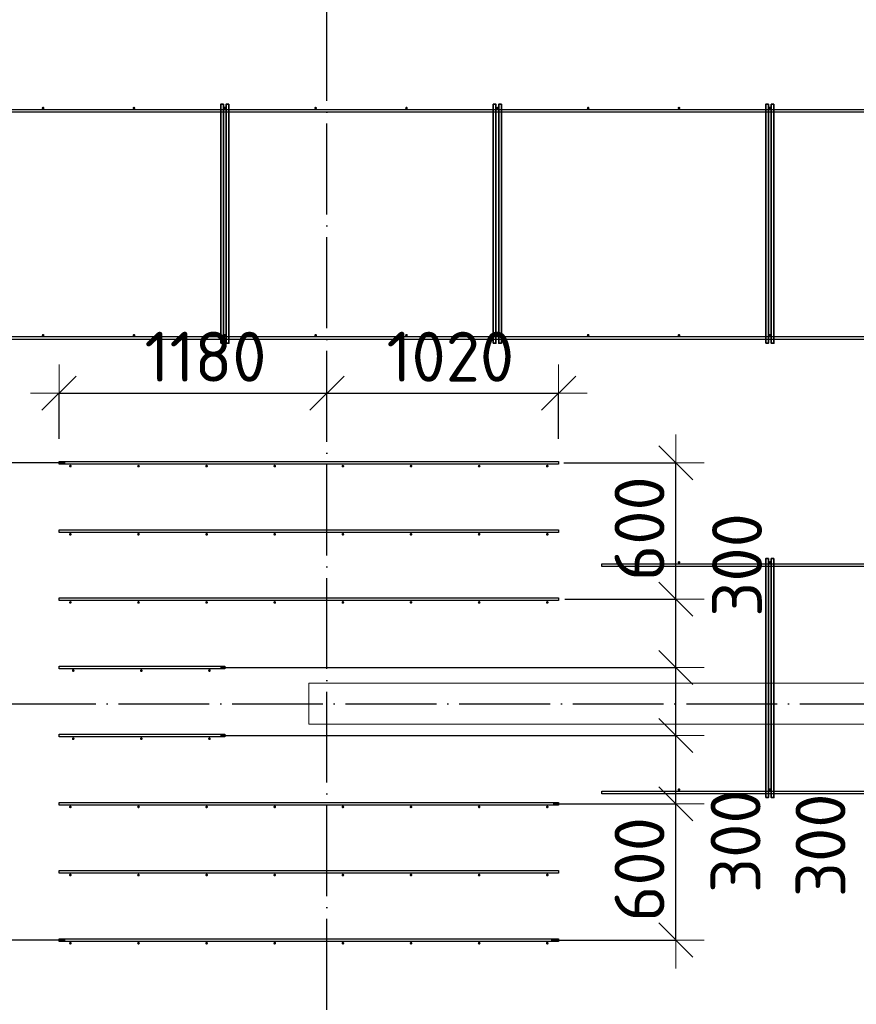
# Model space of a CAD drawing. Header units: millimetres. Extents: x -3725 to 93325, y -74170 to 82591.
# Tile 118 of 140: x 67047 to 70731, y 59857 to 64191. Entities that reach past the tile are written whole.
import ezdxf

# ---------------------------------------------------------------- set-up
doc = ezdxf.new("R2010")
doc.units = ezdxf.units.MM
doc.header["$PDMODE"] = 65
for name, pattern in [('______11', [500, 400, -50, 0, -50]), ('______3', [500, 400, -100]), ('______5', [1100, 800, -100, 100, -100])]:
    doc.linetypes.add(name, pattern=pattern)
for name, color, linetype, lineweight in [('Арм.стержн. Доп. арматура', 180, 'Continuous', 35), ('Балка_ общее', 7, '______3', 13), ('Размерная линия_ общее', 7, 'Continuous', 13), ('Стена_ общее', 7, 'Continuous', 35)]:
    doc.layers.add(name, color=color, linetype=linetype, lineweight=lineweight)
doc.layers.add('Арм.стержн. Фиксатор', color=7, linetype='Continuous', lineweight=35, true_color=0x501e0f)
doc.layers.add('Осевая линия_ общее', color=7, linetype='______5', lineweight=13, true_color=0xa0a0a0)
doc.styles.add('ISOCPEUR', font='ISOCPEUR')
doc.dimstyles.new('DIMSTYLE_3', dxfattribs={"dimtxt": 220, "dimasz": 250, "dimexe": 0, "dimexo": 0, "dimgap": 110, "dimtad": 2, "dimdec": 0, "dimrnd": 5, "dimzin": 12, "dimdsep": 46, "dimtxsty": 'ISOCPEUR', "dimblk1": 'ALL_ML_STRICH', "dimblk2": 'ALL_ML_STRICH', "dimsah": 1, "dimcen": 0, "dimclrd": 7, "dimclre": 256, "dimclrt": 7, "dimadec": 0, "dimazin": 0, "dimtfac": 1, "dimtdec": 0, "dimtix": 1, "dimtmove": 2, "dimatfit": 3, "dimfxl": 0, "dimtzin": 0, "dimlwd": 0, "dimlwe": -3, "dimarcsym": 0})
doc.dimstyles.new('DIMSTYLE_5', dxfattribs={"dimtxt": 220, "dimasz": 250, "dimexe": 0, "dimexo": 0, "dimgap": 110, "dimtad": 2, "dimdec": 0, "dimrnd": 5, "dimzin": 12, "dimdsep": 46, "dimtxsty": 'ISOCPEUR', "dimblk1": 'ALL_ML_STRICH', "dimblk2": 'ALL_ML_STRICH', "dimsah": 1, "dimcen": 0, "dimclrd": 7, "dimclre": 256, "dimclrt": 7, "dimadec": 0, "dimazin": 0, "dimtfac": 1, "dimtdec": 0, "dimtix": 1, "dimtmove": 2, "dimatfit": 3, "dimfxl": 0, "dimtvp": 1.2, "dimtzin": 0, "dimlwd": 0, "dimlwe": -3, "dimarcsym": 0})
doc.dimstyles.new('DIMSTYLE_8', dxfattribs={"dimtxt": 220, "dimasz": 250, "dimexe": 0, "dimexo": 0, "dimgap": 110, "dimtad": 0, "dimdec": 0, "dimrnd": 5, "dimzin": 12, "dimdsep": 46, "dimtxsty": 'ISOCPEUR', "dimblk1": 'ALL_ML_STRICH', "dimblk2": 'ALL_ML_STRICH', "dimsah": 1, "dimcen": 0, "dimclrd": 7, "dimclre": 256, "dimclrt": 7, "dimadec": 0, "dimazin": 0, "dimtfac": 1, "dimtdec": 0, "dimtix": 1, "dimtmove": 2, "dimatfit": 3, "dimfxl": 0, "dimtvp": 1.2, "dimtzin": 0, "dimlwd": 0, "dimlwe": -3, "dimarcsym": 0})
doc.dimstyles.new('DIMSTYLE_9', dxfattribs={"dimtxt": 220, "dimasz": 250, "dimexe": 0, "dimexo": 0, "dimgap": 110, "dimtad": 0, "dimdec": 0, "dimrnd": 5, "dimzin": 12, "dimdsep": 46, "dimtxsty": 'ISOCPEUR', "dimblk1": 'ALL_ML_STRICH', "dimblk2": 'ALL_ML_STRICH', "dimsah": 1, "dimcen": 0, "dimclrd": 7, "dimclre": 256, "dimclrt": 7, "dimadec": 0, "dimazin": 0, "dimtfac": 1, "dimtdec": 0, "dimtix": 1, "dimtmove": 2, "dimatfit": 3, "dimfxl": 0, "dimtvp": 1.2, "dimtzin": 0, "dimlwd": 0, "dimlwe": -3, "dimarcsym": 0})

# ---------------------------------------------------------------- blocks, each defined once
blk = doc.blocks.new('СЛОЖНЫЙ_ОБЪЕКТ_5')
at = {"layer": 'Осевая линия_ общее', "color": 253, "linetype": '______11', "lineweight": -3, "true_color": 0xa0a0a0, "transparency": 33554687}
for p, q in [((68400, 45830), (68400, 69510)), ((57980, 61180), (76830, 61180))]:
    blk.add_line(p, q, dxfattribs=at)
blk = doc.blocks.new('ALL_ML_STRICH')
at = {"color": 0, "linetype": 'ByBlock', "lineweight": -2}
for p, q in [((0, -0.5), (0, 0.5)), ((-0.3, -0.3), (0.3, 0.3)), ((-1, 0), (0.5, 0))]:
    blk.add_line(p, q, dxfattribs=at)
blk = doc.blocks.new('*D99')
at = {"layer": 'DEFPOINTS', "color": 7, "linetype": 'Continuous', "lineweight": 13, "transparency": 33554687}
for p in [(69295.8, 60740), (69287.4, 60140), (69936.1, 60140)]:
    blk.add_point(p, dxfattribs=at)
at = {"layer": 'Размерная линия_ общее', "color": 253, "linetype": 'Continuous', "lineweight": -2, "true_color": 0xa0a0a0, "transparency": 33554687}
for p, q in [((69395.8, 60740), (69936.1, 60740)), ((69387.4, 60140), (69936.1, 60140))]:
    blk.add_line(p, q, dxfattribs=at)
at = {"layer": 'Размерная линия_ общее', "color": 7, "linetype": 'Continuous', "lineweight": -2, "transparency": 33554687}
blk.add_line((69936.1, 60140), (69936.1, 60740), dxfattribs=at)
at = {"layer": 'Размерная линия_ общее', "color": 7, "linetype": 'Continuous', "lineweight": 13, "transparency": 33554687, "xscale": 250, "yscale": 250, "zscale": 250}
for p, rotation in [((69936.1, 60740), 90), ((69936.1, 60140), 270)]:
    blk.add_blockref('ALL_ML_STRICH', p, dxfattribs=dict(at, rotation=rotation))
at = {"layer": 'Размерная линия_ общее', "color": 7, "linetype": 'Continuous', "lineweight": 13, "transparency": 33554687, "insert": (69776.1, 60451), "char_height": 220, "width": 660, "attachment_point": 5, "rotation": 90, "style": 'ISOCPEUR'}
blk.add_mtext('\\A1;{600}', dxfattribs=at)
blk = doc.blocks.new('*D100')
at = {"layer": 'DEFPOINTS', "color": 7, "linetype": 'Continuous', "lineweight": 13, "transparency": 33554687}
for p in [(67830.6, 61040), (69295.8, 60740), (69936.1, 60740)]:
    blk.add_point(p, dxfattribs=at)
at = {"layer": 'Размерная линия_ общее', "color": 253, "linetype": 'Continuous', "lineweight": -2, "true_color": 0xa0a0a0, "transparency": 33554687}
for p, q in [((67930.6, 61040), (69936.1, 61040)), ((69395.8, 60740), (69936.1, 60740))]:
    blk.add_line(p, q, dxfattribs=at)
at = {"layer": 'Размерная линия_ общее', "color": 7, "linetype": 'Continuous', "lineweight": -2, "transparency": 33554687}
blk.add_line((69936.1, 60740), (69936.1, 61040), dxfattribs=at)
at = {"layer": 'Размерная линия_ общее', "color": 7, "linetype": 'Continuous', "lineweight": 13, "transparency": 33554687, "xscale": 250, "yscale": 250, "zscale": 250}
for p, rotation in [((69936.1, 61040), 90), ((69936.1, 60740), 270)]:
    blk.add_blockref('ALL_ML_STRICH', p, dxfattribs=dict(at, rotation=rotation))
at = {"layer": 'Размерная линия_ общее', "color": 7, "linetype": 'Continuous', "lineweight": 13, "transparency": 33554687, "insert": (70199.1, 60575.1), "char_height": 220, "width": 660, "attachment_point": 5, "rotation": 90, "style": 'ISOCPEUR'}
blk.add_mtext('\\A1;{300}', dxfattribs=at)
blk = doc.blocks.new('*D101')
at = {"layer": 'DEFPOINTS', "color": 7, "linetype": 'Continuous', "lineweight": 13, "transparency": 33554687}
for p in [(67830.6, 61340), (67830.6, 61040), (69936.1, 61040)]:
    blk.add_point(p, dxfattribs=at)
at = {"layer": 'Размерная линия_ общее', "color": 253, "linetype": 'Continuous', "lineweight": -2, "true_color": 0xa0a0a0, "transparency": 33554687}
for p, q in [((67930.6, 61340), (69936.1, 61340)), ((67930.6, 61040), (69936.1, 61040))]:
    blk.add_line(p, q, dxfattribs=at)
at = {"layer": 'Размерная линия_ общее', "color": 7, "linetype": 'Continuous', "lineweight": -2, "transparency": 33554687}
blk.add_line((69936.1, 61040), (69936.1, 61340), dxfattribs=at)
at = {"layer": 'Размерная линия_ общее', "color": 7, "linetype": 'Continuous', "lineweight": 13, "transparency": 33554687, "xscale": 250, "yscale": 250, "zscale": 250}
for p, rotation in [((69936.1, 61340), 90), ((69936.1, 61040), 270)]:
    blk.add_blockref('ALL_ML_STRICH', p, dxfattribs=dict(at, rotation=rotation))
at = {"layer": 'Размерная линия_ общее', "color": 7, "linetype": 'Continuous', "lineweight": 13, "transparency": 33554687, "insert": (70573.1, 60556.8), "char_height": 220, "width": 660, "attachment_point": 5, "rotation": 90, "style": 'ISOCPEUR'}
blk.add_mtext('\\A1;{300}', dxfattribs=at)
blk = doc.blocks.new('*D102')
at = {"layer": 'DEFPOINTS', "color": 7, "linetype": 'Continuous', "lineweight": 13, "transparency": 33554687}
for p in [(69347.8, 61640), (67830.6, 61340), (69936.1, 61340)]:
    blk.add_point(p, dxfattribs=at)
at = {"layer": 'Размерная линия_ общее', "color": 253, "linetype": 'Continuous', "lineweight": -2, "true_color": 0xa0a0a0, "transparency": 33554687}
for p, q in [((69447.8, 61640), (69936.1, 61640)), ((67930.6, 61340), (69936.1, 61340))]:
    blk.add_line(p, q, dxfattribs=at)
at = {"layer": 'Размерная линия_ общее', "color": 7, "linetype": 'Continuous', "lineweight": -2, "transparency": 33554687}
blk.add_line((69936.1, 61340), (69936.1, 61640), dxfattribs=at)
at = {"layer": 'Размерная линия_ общее', "color": 7, "linetype": 'Continuous', "lineweight": 13, "transparency": 33554687, "xscale": 250, "yscale": 250, "zscale": 250}
for p, rotation in [((69936.1, 61640), 90), ((69936.1, 61340), 270)]:
    blk.add_blockref('ALL_ML_STRICH', p, dxfattribs=dict(at, rotation=rotation))
at = {"layer": 'Размерная линия_ общее', "color": 7, "linetype": 'Continuous', "lineweight": 13, "transparency": 33554687, "insert": (70205.5, 61791), "char_height": 220, "width": 660, "attachment_point": 5, "rotation": 90, "style": 'ISOCPEUR'}
blk.add_mtext('\\A1;{300}', dxfattribs=at)
blk = doc.blocks.new('*D103')
at = {"layer": 'DEFPOINTS', "color": 7, "linetype": 'Continuous', "lineweight": 13, "transparency": 33554687}
for p in [(69342.3, 62240), (69347.8, 61640), (69936.1, 61640)]:
    blk.add_point(p, dxfattribs=at)
at = {"layer": 'Размерная линия_ общее', "color": 253, "linetype": 'Continuous', "lineweight": -2, "true_color": 0xa0a0a0, "transparency": 33554687}
for p, q in [((69442.3, 62240), (69936.1, 62240)), ((69447.8, 61640), (69936.1, 61640))]:
    blk.add_line(p, q, dxfattribs=at)
at = {"layer": 'Размерная линия_ общее', "color": 7, "linetype": 'Continuous', "lineweight": -2, "transparency": 33554687}
blk.add_line((69936.1, 61640), (69936.1, 62240), dxfattribs=at)
at = {"layer": 'Размерная линия_ общее', "color": 7, "linetype": 'Continuous', "lineweight": 13, "transparency": 33554687, "xscale": 250, "yscale": 250, "zscale": 250}
for p, rotation in [((69936.1, 62240), 90), ((69936.1, 61640), 270)]:
    blk.add_blockref('ALL_ML_STRICH', p, dxfattribs=dict(at, rotation=rotation))
at = {"layer": 'Размерная линия_ общее', "color": 7, "linetype": 'Continuous', "lineweight": 13, "transparency": 33554687, "insert": (69776.1, 61951), "char_height": 220, "width": 660, "attachment_point": 5, "rotation": 90, "style": 'ISOCPEUR'}
blk.add_mtext('\\A1;{600}', dxfattribs=at)
blk = doc.blocks.new('*D104')
at = {"layer": 'DEFPOINTS', "color": 7, "linetype": 'Continuous', "lineweight": 13, "transparency": 33554687}
for p in [(67220, 62547.7), (68400, 62478.6), (67220, 62246)]:
    blk.add_point(p, dxfattribs=at)
at = {"layer": 'Размерная линия_ общее', "color": 253, "linetype": 'Continuous', "lineweight": -2, "true_color": 0xa0a0a0, "transparency": 33554687}
for p, q in [((67220, 62346), (67220, 62547.7)), ((68400, 62547.7), (68400, 62547.7))]:
    blk.add_line(p, q, dxfattribs=at)
at = {"layer": 'Размерная линия_ общее', "color": 7, "linetype": 'Continuous', "lineweight": -2, "transparency": 33554687}
blk.add_line((67220, 62547.7), (68400, 62547.7), dxfattribs=at)
at = {"layer": 'Размерная линия_ общее', "color": 7, "linetype": 'Continuous', "lineweight": 13, "transparency": 33554687, "xscale": 250, "yscale": 250, "zscale": 250, "rotation": 180}
blk.add_blockref('ALL_ML_STRICH', (67220, 62547.7), dxfattribs=at)
at = {"layer": 'Размерная линия_ общее', "color": 7, "linetype": 'Continuous', "lineweight": 13, "transparency": 33554687, "xscale": 250, "yscale": 250, "zscale": 250}
blk.add_blockref('ALL_ML_STRICH', (68400, 62547.7), dxfattribs=at)
at = {"layer": 'Размерная линия_ общее', "color": 7, "linetype": 'Continuous', "lineweight": 13, "transparency": 33554687, "insert": (67865, 62707.7), "char_height": 220, "width": 880, "attachment_point": 5, "style": 'ISOCPEUR'}
blk.add_mtext('\\A1;{1180}', dxfattribs=at)
blk = doc.blocks.new('*D105')
at = {"layer": 'DEFPOINTS', "color": 7, "linetype": 'Continuous', "lineweight": 13, "transparency": 33554687}
for p in [(68400, 62547.7), (68400, 62478.6), (69420, 62246)]:
    blk.add_point(p, dxfattribs=at)
at = {"layer": 'Размерная линия_ общее', "color": 253, "linetype": 'Continuous', "lineweight": -2, "true_color": 0xa0a0a0, "transparency": 33554687}
for p, q in [((68400, 62547.7), (68400, 62547.7)), ((69420, 62346), (69420, 62547.7))]:
    blk.add_line(p, q, dxfattribs=at)
at = {"layer": 'Размерная линия_ общее', "color": 7, "linetype": 'Continuous', "lineweight": -2, "transparency": 33554687}
blk.add_line((68400, 62547.7), (69420, 62547.7), dxfattribs=at)
at = {"layer": 'Размерная линия_ общее', "color": 7, "linetype": 'Continuous', "lineweight": 13, "transparency": 33554687, "xscale": 250, "yscale": 250, "zscale": 250, "rotation": 180}
blk.add_blockref('ALL_ML_STRICH', (68400, 62547.7), dxfattribs=at)
at = {"layer": 'Размерная линия_ общее', "color": 7, "linetype": 'Continuous', "lineweight": 13, "transparency": 33554687, "xscale": 250, "yscale": 250, "zscale": 250}
blk.add_blockref('ALL_ML_STRICH', (69420, 62547.7), dxfattribs=at)
at = {"layer": 'Размерная линия_ общее', "color": 7, "linetype": 'Continuous', "lineweight": 13, "transparency": 33554687, "insert": (68943, 62707.7), "char_height": 220, "width": 880, "attachment_point": 5, "style": 'ISOCPEUR'}
blk.add_mtext('\\A1;{1020}', dxfattribs=at)
blk = doc.blocks.new('*D106')
at = {"layer": 'DEFPOINTS', "color": 7, "linetype": 'Continuous', "lineweight": 13, "transparency": 33554687}
for p in [(67347.5, 62240), (66870.9, 60140), (67347.5, 60140)]:
    blk.add_point(p, dxfattribs=at)
at = {"layer": 'Размерная линия_ общее', "color": 253, "linetype": 'Continuous', "lineweight": -2, "true_color": 0xa0a0a0, "transparency": 33554687}
for p, q in [((67247.5, 62240), (66870.9, 62240)), ((67247.5, 60140), (66870.9, 60140))]:
    blk.add_line(p, q, dxfattribs=at)
at = {"layer": 'Размерная линия_ общее', "color": 7, "linetype": 'Continuous', "lineweight": -2, "transparency": 33554687}
blk.add_line((66870.9, 60140), (66870.9, 62240), dxfattribs=at)
at = {"layer": 'Размерная линия_ общее', "color": 7, "linetype": 'Continuous', "lineweight": 13, "transparency": 33554687, "xscale": 250, "yscale": 250, "zscale": 250}
for p, rotation in [((66870.9, 62240), 90), ((66870.9, 60140), 270)]:
    blk.add_blockref('ALL_ML_STRICH', p, dxfattribs=dict(at, rotation=rotation))
at = {"layer": 'Размерная линия_ общее', "color": 7, "linetype": 'Continuous', "lineweight": 13, "transparency": 33554687, "insert": (66600.9, 60453), "char_height": 220, "width": 11, "attachment_point": 1, "rotation": 90, "line_spacing_factor": 0.60241, "style": 'ISOCPEUR'}
blk.add_mtext('7х300=2100', dxfattribs=at)

msp = doc.modelspace()

# ---------------------------------------------------------------- hatches: boundary and pattern name
at = {"layer": 'Арм.стержн. Доп. арматура', "linetype": 'Continuous', "lineweight": 35, "transparency": 33554687}
for points in [[(67276, 62226), (67275.5, 62228.3), (67274.2, 62230.2), (67272.3, 62231.5), (67270, 62232), (67267.7, 62231.5), (67265.8, 62230.2), (67264.5, 62228.3), (67264, 62226), (67264.5, 62223.7), (67265.8, 62221.8), (67267.7, 62220.5), (67270, 62220), (67272.3, 62220.5), (67274.2, 62221.8), (67275.5, 62223.7)], [(67576, 62226), (67575.5, 62228.3), (67574.2, 62230.2), (67572.3, 62231.5), (67570, 62232), (67567.7, 62231.5), (67565.8, 62230.2), (67564.5, 62228.3), (67564, 62226), (67564.5, 62223.7), (67565.8, 62221.8), (67567.7, 62220.5), (67570, 62220), (67572.3, 62220.5), (67574.2, 62221.8), (67575.5, 62223.7)], [(67876, 62226), (67875.5, 62228.3), (67874.2, 62230.2), (67872.3, 62231.5), (67870, 62232), (67867.7, 62231.5), (67865.8, 62230.2), (67864.5, 62228.3), (67864, 62226), (67864.5, 62223.7), (67865.8, 62221.8), (67867.7, 62220.5), (67870, 62220), (67872.3, 62220.5), (67874.2, 62221.8), (67875.5, 62223.7)], [(68176, 62226), (68175.5, 62228.3), (68174.2, 62230.2), (68172.3, 62231.5), (68170, 62232), (68167.7, 62231.5), (68165.8, 62230.2), (68164.5, 62228.3), (68164, 62226), (68164.5, 62223.7), (68165.8, 62221.8), (68167.7, 62220.5), (68170, 62220), (68172.3, 62220.5), (68174.2, 62221.8), (68175.5, 62223.7)], [(68476, 62226), (68475.5, 62228.3), (68474.2, 62230.2), (68472.3, 62231.5), (68470, 62232), (68467.7, 62231.5), (68465.8, 62230.2), (68464.5, 62228.3), (68464, 62226), (68464.5, 62223.7), (68465.8, 62221.8), (68467.7, 62220.5), (68470, 62220), (68472.3, 62220.5), (68474.2, 62221.8), (68475.5, 62223.7)], [(68776, 62226), (68775.5, 62228.3), (68774.2, 62230.2), (68772.3, 62231.5), (68770, 62232), (68767.7, 62231.5), (68765.8, 62230.2), (68764.5, 62228.3), (68764, 62226), (68764.5, 62223.7), (68765.8, 62221.8), (68767.7, 62220.5), (68770, 62220), (68772.3, 62220.5), (68774.2, 62221.8), (68775.5, 62223.7)], [(69076, 62226), (69075.5, 62228.3), (69074.2, 62230.2), (69072.3, 62231.5), (69070, 62232), (69067.7, 62231.5), (69065.8, 62230.2), (69064.5, 62228.3), (69064, 62226), (69064.5, 62223.7), (69065.8, 62221.8), (69067.7, 62220.5), (69070, 62220), (69072.3, 62220.5), (69074.2, 62221.8), (69075.5, 62223.7)], [(69376, 62226), (69375.5, 62228.3), (69374.2, 62230.2), (69372.3, 62231.5), (69370, 62232), (69367.7, 62231.5), (69365.8, 62230.2), (69364.5, 62228.3), (69364, 62226), (69364.5, 62223.7), (69365.8, 62221.8), (69367.7, 62220.5), (69370, 62220), (69372.3, 62220.5), (69374.2, 62221.8), (69375.5, 62223.7)], [(67276, 61926), (67275.5, 61928.3), (67274.2, 61930.2), (67272.3, 61931.5), (67270, 61932), (67267.7, 61931.5), (67265.8, 61930.2), (67264.5, 61928.3), (67264, 61926), (67264.5, 61923.7), (67265.8, 61921.8), (67267.7, 61920.5), (67270, 61920), (67272.3, 61920.5), (67274.2, 61921.8), (67275.5, 61923.7)], [(67576, 61926), (67575.5, 61928.3), (67574.2, 61930.2), (67572.3, 61931.5), (67570, 61932), (67567.7, 61931.5), (67565.8, 61930.2), (67564.5, 61928.3), (67564, 61926), (67564.5, 61923.7), (67565.8, 61921.8), (67567.7, 61920.5), (67570, 61920), (67572.3, 61920.5), (67574.2, 61921.8), (67575.5, 61923.7)], [(67876, 61926), (67875.5, 61928.3), (67874.2, 61930.2), (67872.3, 61931.5), (67870, 61932), (67867.7, 61931.5), (67865.8, 61930.2), (67864.5, 61928.3), (67864, 61926), (67864.5, 61923.7), (67865.8, 61921.8), (67867.7, 61920.5), (67870, 61920), (67872.3, 61920.5), (67874.2, 61921.8), (67875.5, 61923.7)], [(68176, 61926), (68175.5, 61928.3), (68174.2, 61930.2), (68172.3, 61931.5), (68170, 61932), (68167.7, 61931.5), (68165.8, 61930.2), (68164.5, 61928.3), (68164, 61926), (68164.5, 61923.7), (68165.8, 61921.8), (68167.7, 61920.5), (68170, 61920), (68172.3, 61920.5), (68174.2, 61921.8), (68175.5, 61923.7)], [(68476, 61926), (68475.5, 61928.3), (68474.2, 61930.2), (68472.3, 61931.5), (68470, 61932), (68467.7, 61931.5), (68465.8, 61930.2), (68464.5, 61928.3), (68464, 61926), (68464.5, 61923.7), (68465.8, 61921.8), (68467.7, 61920.5), (68470, 61920), (68472.3, 61920.5), (68474.2, 61921.8), (68475.5, 61923.7)], [(68776, 61926), (68775.5, 61928.3), (68774.2, 61930.2), (68772.3, 61931.5), (68770, 61932), (68767.7, 61931.5), (68765.8, 61930.2), (68764.5, 61928.3), (68764, 61926), (68764.5, 61923.7), (68765.8, 61921.8), (68767.7, 61920.5), (68770, 61920), (68772.3, 61920.5), (68774.2, 61921.8), (68775.5, 61923.7)], [(69076, 61926), (69075.5, 61928.3), (69074.2, 61930.2), (69072.3, 61931.5), (69070, 61932), (69067.7, 61931.5), (69065.8, 61930.2), (69064.5, 61928.3), (69064, 61926), (69064.5, 61923.7), (69065.8, 61921.8), (69067.7, 61920.5), (69070, 61920), (69072.3, 61920.5), (69074.2, 61921.8), (69075.5, 61923.7)], [(69376, 61926), (69375.5, 61928.3), (69374.2, 61930.2), (69372.3, 61931.5), (69370, 61932), (69367.7, 61931.5), (69365.8, 61930.2), (69364.5, 61928.3), (69364, 61926), (69364.5, 61923.7), (69365.8, 61921.8), (69367.7, 61920.5), (69370, 61920), (69372.3, 61920.5), (69374.2, 61921.8), (69375.5, 61923.7)], [(67276, 61626), (67275.5, 61628.3), (67274.2, 61630.2), (67272.3, 61631.5), (67270, 61632), (67267.7, 61631.5), (67265.8, 61630.2), (67264.5, 61628.3), (67264, 61626), (67264.5, 61623.7), (67265.8, 61621.8), (67267.7, 61620.5), (67270, 61620), (67272.3, 61620.5), (67274.2, 61621.8), (67275.5, 61623.7)], [(67576, 61626), (67575.5, 61628.3), (67574.2, 61630.2), (67572.3, 61631.5), (67570, 61632), (67567.7, 61631.5), (67565.8, 61630.2), (67564.5, 61628.3), (67564, 61626), (67564.5, 61623.7), (67565.8, 61621.8), (67567.7, 61620.5), (67570, 61620), (67572.3, 61620.5), (67574.2, 61621.8), (67575.5, 61623.7)], [(67876, 61626), (67875.5, 61628.3), (67874.2, 61630.2), (67872.3, 61631.5), (67870, 61632), (67867.7, 61631.5), (67865.8, 61630.2), (67864.5, 61628.3), (67864, 61626), (67864.5, 61623.7), (67865.8, 61621.8), (67867.7, 61620.5), (67870, 61620), (67872.3, 61620.5), (67874.2, 61621.8), (67875.5, 61623.7)], [(68176, 61626), (68175.5, 61628.3), (68174.2, 61630.2), (68172.3, 61631.5), (68170, 61632), (68167.7, 61631.5), (68165.8, 61630.2), (68164.5, 61628.3), (68164, 61626), (68164.5, 61623.7), (68165.8, 61621.8), (68167.7, 61620.5), (68170, 61620), (68172.3, 61620.5), (68174.2, 61621.8), (68175.5, 61623.7)], [(68476, 61626), (68475.5, 61628.3), (68474.2, 61630.2), (68472.3, 61631.5), (68470, 61632), (68467.7, 61631.5), (68465.8, 61630.2), (68464.5, 61628.3), (68464, 61626), (68464.5, 61623.7), (68465.8, 61621.8), (68467.7, 61620.5), (68470, 61620), (68472.3, 61620.5), (68474.2, 61621.8), (68475.5, 61623.7)], [(68776, 61626), (68775.5, 61628.3), (68774.2, 61630.2), (68772.3, 61631.5), (68770, 61632), (68767.7, 61631.5), (68765.8, 61630.2), (68764.5, 61628.3), (68764, 61626), (68764.5, 61623.7), (68765.8, 61621.8), (68767.7, 61620.5), (68770, 61620), (68772.3, 61620.5), (68774.2, 61621.8), (68775.5, 61623.7)], [(69076, 61626), (69075.5, 61628.3), (69074.2, 61630.2), (69072.3, 61631.5), (69070, 61632), (69067.7, 61631.5), (69065.8, 61630.2), (69064.5, 61628.3), (69064, 61626), (69064.5, 61623.7), (69065.8, 61621.8), (69067.7, 61620.5), (69070, 61620), (69072.3, 61620.5), (69074.2, 61621.8), (69075.5, 61623.7)], [(69376, 61626), (69375.5, 61628.3), (69374.2, 61630.2), (69372.3, 61631.5), (69370, 61632), (69367.7, 61631.5), (69365.8, 61630.2), (69364.5, 61628.3), (69364, 61626), (69364.5, 61623.7), (69365.8, 61621.8), (69367.7, 61620.5), (69370, 61620), (69372.3, 61620.5), (69374.2, 61621.8), (69375.5, 61623.7)], [(67288.5, 61326), (67288, 61328.3), (67286.7, 61330.2), (67284.8, 61331.5), (67282.5, 61332), (67280.2, 61331.5), (67278.3, 61330.2), (67277, 61328.3), (67276.5, 61326), (67277, 61323.7), (67278.3, 61321.8), (67280.2, 61320.5), (67282.5, 61320), (67284.8, 61320.5), (67286.7, 61321.8), (67288, 61323.7)], [(67588.5, 61326), (67588, 61328.3), (67586.7, 61330.2), (67584.8, 61331.5), (67582.5, 61332), (67580.2, 61331.5), (67578.3, 61330.2), (67577, 61328.3), (67576.5, 61326), (67577, 61323.7), (67578.3, 61321.8), (67580.2, 61320.5), (67582.5, 61320), (67584.8, 61320.5), (67586.7, 61321.8), (67588, 61323.7)], [(67888.5, 61326), (67888, 61328.3), (67886.7, 61330.2), (67884.8, 61331.5), (67882.5, 61332), (67880.2, 61331.5), (67878.3, 61330.2), (67877, 61328.3), (67876.5, 61326), (67877, 61323.7), (67878.3, 61321.8), (67880.2, 61320.5), (67882.5, 61320), (67884.8, 61320.5), (67886.7, 61321.8), (67888, 61323.7)], [(67288.5, 61026), (67288, 61028.3), (67286.7, 61030.2), (67284.8, 61031.5), (67282.5, 61032), (67280.2, 61031.5), (67278.3, 61030.2), (67277, 61028.3), (67276.5, 61026), (67277, 61023.7), (67278.3, 61021.8), (67280.2, 61020.5), (67282.5, 61020), (67284.8, 61020.5), (67286.7, 61021.8), (67288, 61023.7)], [(67588.5, 61026), (67588, 61028.3), (67586.7, 61030.2), (67584.8, 61031.5), (67582.5, 61032), (67580.2, 61031.5), (67578.3, 61030.2), (67577, 61028.3), (67576.5, 61026), (67577, 61023.7), (67578.3, 61021.8), (67580.2, 61020.5), (67582.5, 61020), (67584.8, 61020.5), (67586.7, 61021.8), (67588, 61023.7)], [(67888.5, 61026), (67888, 61028.3), (67886.7, 61030.2), (67884.8, 61031.5), (67882.5, 61032), (67880.2, 61031.5), (67878.3, 61030.2), (67877, 61028.3), (67876.5, 61026), (67877, 61023.7), (67878.3, 61021.8), (67880.2, 61020.5), (67882.5, 61020), (67884.8, 61020.5), (67886.7, 61021.8), (67888, 61023.7)], [(67276, 60726), (67275.5, 60728.3), (67274.2, 60730.2), (67272.3, 60731.5), (67270, 60732), (67267.7, 60731.5), (67265.8, 60730.2), (67264.5, 60728.3), (67264, 60726), (67264.5, 60723.7), (67265.8, 60721.8), (67267.7, 60720.5), (67270, 60720), (67272.3, 60720.5), (67274.2, 60721.8), (67275.5, 60723.7)], [(67576, 60726), (67575.5, 60728.3), (67574.2, 60730.2), (67572.3, 60731.5), (67570, 60732), (67567.7, 60731.5), (67565.8, 60730.2), (67564.5, 60728.3), (67564, 60726), (67564.5, 60723.7), (67565.8, 60721.8), (67567.7, 60720.5), (67570, 60720), (67572.3, 60720.5), (67574.2, 60721.8), (67575.5, 60723.7)], [(67876, 60726), (67875.5, 60728.3), (67874.2, 60730.2), (67872.3, 60731.5), (67870, 60732), (67867.7, 60731.5), (67865.8, 60730.2), (67864.5, 60728.3), (67864, 60726), (67864.5, 60723.7), (67865.8, 60721.8), (67867.7, 60720.5), (67870, 60720), (67872.3, 60720.5), (67874.2, 60721.8), (67875.5, 60723.7)], [(68176, 60726), (68175.5, 60728.3), (68174.2, 60730.2), (68172.3, 60731.5), (68170, 60732), (68167.7, 60731.5), (68165.8, 60730.2), (68164.5, 60728.3), (68164, 60726), (68164.5, 60723.7), (68165.8, 60721.8), (68167.7, 60720.5), (68170, 60720), (68172.3, 60720.5), (68174.2, 60721.8), (68175.5, 60723.7)], [(68476, 60726), (68475.5, 60728.3), (68474.2, 60730.2), (68472.3, 60731.5), (68470, 60732), (68467.7, 60731.5), (68465.8, 60730.2), (68464.5, 60728.3), (68464, 60726), (68464.5, 60723.7), (68465.8, 60721.8), (68467.7, 60720.5), (68470, 60720), (68472.3, 60720.5), (68474.2, 60721.8), (68475.5, 60723.7)], [(68776, 60726), (68775.5, 60728.3), (68774.2, 60730.2), (68772.3, 60731.5), (68770, 60732), (68767.7, 60731.5), (68765.8, 60730.2), (68764.5, 60728.3), (68764, 60726), (68764.5, 60723.7), (68765.8, 60721.8), (68767.7, 60720.5), (68770, 60720), (68772.3, 60720.5), (68774.2, 60721.8), (68775.5, 60723.7)], [(69076, 60726), (69075.5, 60728.3), (69074.2, 60730.2), (69072.3, 60731.5), (69070, 60732), (69067.7, 60731.5), (69065.8, 60730.2), (69064.5, 60728.3), (69064, 60726), (69064.5, 60723.7), (69065.8, 60721.8), (69067.7, 60720.5), (69070, 60720), (69072.3, 60720.5), (69074.2, 60721.8), (69075.5, 60723.7)], [(69376, 60726), (69375.5, 60728.3), (69374.2, 60730.2), (69372.3, 60731.5), (69370, 60732), (69367.7, 60731.5), (69365.8, 60730.2), (69364.5, 60728.3), (69364, 60726), (69364.5, 60723.7), (69365.8, 60721.8), (69367.7, 60720.5), (69370, 60720), (69372.3, 60720.5), (69374.2, 60721.8), (69375.5, 60723.7)], [(67276, 60426), (67275.5, 60428.3), (67274.2, 60430.2), (67272.3, 60431.5), (67270, 60432), (67267.7, 60431.5), (67265.8, 60430.2), (67264.5, 60428.3), (67264, 60426), (67264.5, 60423.7), (67265.8, 60421.8), (67267.7, 60420.5), (67270, 60420), (67272.3, 60420.5), (67274.2, 60421.8), (67275.5, 60423.7)], [(67576, 60426), (67575.5, 60428.3), (67574.2, 60430.2), (67572.3, 60431.5), (67570, 60432), (67567.7, 60431.5), (67565.8, 60430.2), (67564.5, 60428.3), (67564, 60426), (67564.5, 60423.7), (67565.8, 60421.8), (67567.7, 60420.5), (67570, 60420), (67572.3, 60420.5), (67574.2, 60421.8), (67575.5, 60423.7)], [(67876, 60426), (67875.5, 60428.3), (67874.2, 60430.2), (67872.3, 60431.5), (67870, 60432), (67867.7, 60431.5), (67865.8, 60430.2), (67864.5, 60428.3), (67864, 60426), (67864.5, 60423.7), (67865.8, 60421.8), (67867.7, 60420.5), (67870, 60420), (67872.3, 60420.5), (67874.2, 60421.8), (67875.5, 60423.7)], [(68176, 60426), (68175.5, 60428.3), (68174.2, 60430.2), (68172.3, 60431.5), (68170, 60432), (68167.7, 60431.5), (68165.8, 60430.2), (68164.5, 60428.3), (68164, 60426), (68164.5, 60423.7), (68165.8, 60421.8), (68167.7, 60420.5), (68170, 60420), (68172.3, 60420.5), (68174.2, 60421.8), (68175.5, 60423.7)], [(68476, 60426), (68475.5, 60428.3), (68474.2, 60430.2), (68472.3, 60431.5), (68470, 60432), (68467.7, 60431.5), (68465.8, 60430.2), (68464.5, 60428.3), (68464, 60426), (68464.5, 60423.7), (68465.8, 60421.8), (68467.7, 60420.5), (68470, 60420), (68472.3, 60420.5), (68474.2, 60421.8), (68475.5, 60423.7)], [(68776, 60426), (68775.5, 60428.3), (68774.2, 60430.2), (68772.3, 60431.5), (68770, 60432), (68767.7, 60431.5), (68765.8, 60430.2), (68764.5, 60428.3), (68764, 60426), (68764.5, 60423.7), (68765.8, 60421.8), (68767.7, 60420.5), (68770, 60420), (68772.3, 60420.5), (68774.2, 60421.8), (68775.5, 60423.7)], [(69076, 60426), (69075.5, 60428.3), (69074.2, 60430.2), (69072.3, 60431.5), (69070, 60432), (69067.7, 60431.5), (69065.8, 60430.2), (69064.5, 60428.3), (69064, 60426), (69064.5, 60423.7), (69065.8, 60421.8), (69067.7, 60420.5), (69070, 60420), (69072.3, 60420.5), (69074.2, 60421.8), (69075.5, 60423.7)], [(69376, 60426), (69375.5, 60428.3), (69374.2, 60430.2), (69372.3, 60431.5), (69370, 60432), (69367.7, 60431.5), (69365.8, 60430.2), (69364.5, 60428.3), (69364, 60426), (69364.5, 60423.7), (69365.8, 60421.8), (69367.7, 60420.5), (69370, 60420), (69372.3, 60420.5), (69374.2, 60421.8), (69375.5, 60423.7)], [(67276, 60126), (67275.5, 60128.3), (67274.2, 60130.2), (67272.3, 60131.5), (67270, 60132), (67267.7, 60131.5), (67265.8, 60130.2), (67264.5, 60128.3), (67264, 60126), (67264.5, 60123.7), (67265.8, 60121.8), (67267.7, 60120.5), (67270, 60120), (67272.3, 60120.5), (67274.2, 60121.8), (67275.5, 60123.7)], [(67576, 60126), (67575.5, 60128.3), (67574.2, 60130.2), (67572.3, 60131.5), (67570, 60132), (67567.7, 60131.5), (67565.8, 60130.2), (67564.5, 60128.3), (67564, 60126), (67564.5, 60123.7), (67565.8, 60121.8), (67567.7, 60120.5), (67570, 60120), (67572.3, 60120.5), (67574.2, 60121.8), (67575.5, 60123.7)], [(67876, 60126), (67875.5, 60128.3), (67874.2, 60130.2), (67872.3, 60131.5), (67870, 60132), (67867.7, 60131.5), (67865.8, 60130.2), (67864.5, 60128.3), (67864, 60126), (67864.5, 60123.7), (67865.8, 60121.8), (67867.7, 60120.5), (67870, 60120), (67872.3, 60120.5), (67874.2, 60121.8), (67875.5, 60123.7)], [(68176, 60126), (68175.5, 60128.3), (68174.2, 60130.2), (68172.3, 60131.5), (68170, 60132), (68167.7, 60131.5), (68165.8, 60130.2), (68164.5, 60128.3), (68164, 60126), (68164.5, 60123.7), (68165.8, 60121.8), (68167.7, 60120.5), (68170, 60120), (68172.3, 60120.5), (68174.2, 60121.8), (68175.5, 60123.7)], [(68476, 60126), (68475.5, 60128.3), (68474.2, 60130.2), (68472.3, 60131.5), (68470, 60132), (68467.7, 60131.5), (68465.8, 60130.2), (68464.5, 60128.3), (68464, 60126), (68464.5, 60123.7), (68465.8, 60121.8), (68467.7, 60120.5), (68470, 60120), (68472.3, 60120.5), (68474.2, 60121.8), (68475.5, 60123.7)], [(68776, 60126), (68775.5, 60128.3), (68774.2, 60130.2), (68772.3, 60131.5), (68770, 60132), (68767.7, 60131.5), (68765.8, 60130.2), (68764.5, 60128.3), (68764, 60126), (68764.5, 60123.7), (68765.8, 60121.8), (68767.7, 60120.5), (68770, 60120), (68772.3, 60120.5), (68774.2, 60121.8), (68775.5, 60123.7)], [(69076, 60126), (69075.5, 60128.3), (69074.2, 60130.2), (69072.3, 60131.5), (69070, 60132), (69067.7, 60131.5), (69065.8, 60130.2), (69064.5, 60128.3), (69064, 60126), (69064.5, 60123.7), (69065.8, 60121.8), (69067.7, 60120.5), (69070, 60120), (69072.3, 60120.5), (69074.2, 60121.8), (69075.5, 60123.7)], [(69376, 60126), (69375.5, 60128.3), (69374.2, 60130.2), (69372.3, 60131.5), (69370, 60132), (69367.7, 60131.5), (69365.8, 60130.2), (69364.5, 60128.3), (69364, 60126), (69364.5, 60123.7), (69365.8, 60121.8), (69367.7, 60120.5), (69370, 60120), (69372.3, 60120.5), (69374.2, 60121.8), (69375.5, 60123.7)]]:
    msp.add_hatch(color=34, dxfattribs=at).paths.add_polyline_path(points)
at = {"layer": 'Арм.стержн. Фиксатор', "linetype": 'Continuous', "lineweight": 35, "transparency": 33554687}
for points in [[(67156, 63802), (67155.5, 63804.3), (67154.2, 63806.2), (67152.3, 63807.5), (67150, 63808), (67147.7, 63807.5), (67145.8, 63806.2), (67144.5, 63804.3), (67144, 63802), (67144.5, 63799.7), (67145.8, 63797.8), (67147.7, 63796.5), (67150, 63796), (67152.3, 63796.5), (67154.2, 63797.8), (67155.5, 63799.7)], [(67556, 63802), (67555.5, 63804.3), (67554.2, 63806.2), (67552.3, 63807.5), (67550, 63808), (67547.7, 63807.5), (67545.8, 63806.2), (67544.5, 63804.3), (67544, 63802), (67544.5, 63799.7), (67545.8, 63797.8), (67547.7, 63796.5), (67550, 63796), (67552.3, 63796.5), (67554.2, 63797.8), (67555.5, 63799.7)], [(67956, 63802), (67955.5, 63804.3), (67954.2, 63806.2), (67952.3, 63807.5), (67950, 63808), (67947.7, 63807.5), (67945.8, 63806.2), (67944.5, 63804.3), (67944, 63802), (67944.5, 63799.7), (67945.8, 63797.8), (67947.7, 63796.5), (67950, 63796), (67952.3, 63796.5), (67954.2, 63797.8), (67955.5, 63799.7)], [(68356, 63802), (68355.5, 63804.3), (68354.2, 63806.2), (68352.3, 63807.5), (68350, 63808), (68347.7, 63807.5), (68345.8, 63806.2), (68344.5, 63804.3), (68344, 63802), (68344.5, 63799.7), (68345.8, 63797.8), (68347.7, 63796.5), (68350, 63796), (68352.3, 63796.5), (68354.2, 63797.8), (68355.5, 63799.7)], [(68756, 63802), (68755.5, 63804.3), (68754.2, 63806.2), (68752.3, 63807.5), (68750, 63808), (68747.7, 63807.5), (68745.8, 63806.2), (68744.5, 63804.3), (68744, 63802), (68744.5, 63799.7), (68745.8, 63797.8), (68747.7, 63796.5), (68750, 63796), (68752.3, 63796.5), (68754.2, 63797.8), (68755.5, 63799.7)], [(69156, 63802), (69155.5, 63804.3), (69154.2, 63806.2), (69152.3, 63807.5), (69150, 63808), (69147.7, 63807.5), (69145.8, 63806.2), (69144.5, 63804.3), (69144, 63802), (69144.5, 63799.7), (69145.8, 63797.8), (69147.7, 63796.5), (69150, 63796), (69152.3, 63796.5), (69154.2, 63797.8), (69155.5, 63799.7)], [(69556, 63802), (69555.5, 63804.3), (69554.2, 63806.2), (69552.3, 63807.5), (69550, 63808), (69547.7, 63807.5), (69545.8, 63806.2), (69544.5, 63804.3), (69544, 63802), (69544.5, 63799.7), (69545.8, 63797.8), (69547.7, 63796.5), (69550, 63796), (69552.3, 63796.5), (69554.2, 63797.8), (69555.5, 63799.7)], [(69956, 63802), (69955.5, 63804.3), (69954.2, 63806.2), (69952.3, 63807.5), (69950, 63808), (69947.7, 63807.5), (69945.8, 63806.2), (69944.5, 63804.3), (69944, 63802), (69944.5, 63799.7), (69945.8, 63797.8), (69947.7, 63796.5), (69950, 63796), (69952.3, 63796.5), (69954.2, 63797.8), (69955.5, 63799.7)], [(70356, 63802), (70355.5, 63804.3), (70354.2, 63806.2), (70352.3, 63807.5), (70350, 63808), (70347.7, 63807.5), (70345.8, 63806.2), (70344.5, 63804.3), (70344, 63802), (70344.5, 63799.7), (70345.8, 63797.8), (70347.7, 63796.5), (70350, 63796), (70352.3, 63796.5), (70354.2, 63797.8), (70355.5, 63799.7)], [(67156, 62802), (67155.5, 62804.3), (67154.2, 62806.2), (67152.3, 62807.5), (67150, 62808), (67147.7, 62807.5), (67145.8, 62806.2), (67144.5, 62804.3), (67144, 62802), (67144.5, 62799.7), (67145.8, 62797.8), (67147.7, 62796.5), (67150, 62796), (67152.3, 62796.5), (67154.2, 62797.8), (67155.5, 62799.7)], [(67556, 62802), (67555.5, 62804.3), (67554.2, 62806.2), (67552.3, 62807.5), (67550, 62808), (67547.7, 62807.5), (67545.8, 62806.2), (67544.5, 62804.3), (67544, 62802), (67544.5, 62799.7), (67545.8, 62797.8), (67547.7, 62796.5), (67550, 62796), (67552.3, 62796.5), (67554.2, 62797.8), (67555.5, 62799.7)], [(67956, 62802), (67955.5, 62804.3), (67954.2, 62806.2), (67952.3, 62807.5), (67950, 62808), (67947.7, 62807.5), (67945.8, 62806.2), (67944.5, 62804.3), (67944, 62802), (67944.5, 62799.7), (67945.8, 62797.8), (67947.7, 62796.5), (67950, 62796), (67952.3, 62796.5), (67954.2, 62797.8), (67955.5, 62799.7)], [(68356, 62802), (68355.5, 62804.3), (68354.2, 62806.2), (68352.3, 62807.5), (68350, 62808), (68347.7, 62807.5), (68345.8, 62806.2), (68344.5, 62804.3), (68344, 62802), (68344.5, 62799.7), (68345.8, 62797.8), (68347.7, 62796.5), (68350, 62796), (68352.3, 62796.5), (68354.2, 62797.8), (68355.5, 62799.7)], [(68756, 62802), (68755.5, 62804.3), (68754.2, 62806.2), (68752.3, 62807.5), (68750, 62808), (68747.7, 62807.5), (68745.8, 62806.2), (68744.5, 62804.3), (68744, 62802), (68744.5, 62799.7), (68745.8, 62797.8), (68747.7, 62796.5), (68750, 62796), (68752.3, 62796.5), (68754.2, 62797.8), (68755.5, 62799.7)], [(69156, 62802), (69155.5, 62804.3), (69154.2, 62806.2), (69152.3, 62807.5), (69150, 62808), (69147.7, 62807.5), (69145.8, 62806.2), (69144.5, 62804.3), (69144, 62802), (69144.5, 62799.7), (69145.8, 62797.8), (69147.7, 62796.5), (69150, 62796), (69152.3, 62796.5), (69154.2, 62797.8), (69155.5, 62799.7)], [(69556, 62802), (69555.5, 62804.3), (69554.2, 62806.2), (69552.3, 62807.5), (69550, 62808), (69547.7, 62807.5), (69545.8, 62806.2), (69544.5, 62804.3), (69544, 62802), (69544.5, 62799.7), (69545.8, 62797.8), (69547.7, 62796.5), (69550, 62796), (69552.3, 62796.5), (69554.2, 62797.8), (69555.5, 62799.7)], [(69956, 62802), (69955.5, 62804.3), (69954.2, 62806.2), (69952.3, 62807.5), (69950, 62808), (69947.7, 62807.5), (69945.8, 62806.2), (69944.5, 62804.3), (69944, 62802), (69944.5, 62799.7), (69945.8, 62797.8), (69947.7, 62796.5), (69950, 62796), (69952.3, 62796.5), (69954.2, 62797.8), (69955.5, 62799.7)], [(70356, 62802), (70355.5, 62804.3), (70354.2, 62806.2), (70352.3, 62807.5), (70350, 62808), (70347.7, 62807.5), (70345.8, 62806.2), (70344.5, 62804.3), (70344, 62802), (70344.5, 62799.7), (70345.8, 62797.8), (70347.7, 62796.5), (70350, 62796), (70352.3, 62796.5), (70354.2, 62797.8), (70355.5, 62799.7)], [(69956, 61802), (69955.5, 61804.3), (69954.2, 61806.2), (69952.3, 61807.5), (69950, 61808), (69947.7, 61807.5), (69945.8, 61806.2), (69944.5, 61804.3), (69944, 61802), (69944.5, 61799.7), (69945.8, 61797.8), (69947.7, 61796.5), (69950, 61796), (69952.3, 61796.5), (69954.2, 61797.8), (69955.5, 61799.7)], [(70356, 61802), (70355.5, 61804.3), (70354.2, 61806.2), (70352.3, 61807.5), (70350, 61808), (70347.7, 61807.5), (70345.8, 61806.2), (70344.5, 61804.3), (70344, 61802), (70344.5, 61799.7), (70345.8, 61797.8), (70347.7, 61796.5), (70350, 61796), (70352.3, 61796.5), (70354.2, 61797.8), (70355.5, 61799.7)], [(69956, 60802), (69955.5, 60804.3), (69954.2, 60806.2), (69952.3, 60807.5), (69950, 60808), (69947.7, 60807.5), (69945.8, 60806.2), (69944.5, 60804.3), (69944, 60802), (69944.5, 60799.7), (69945.8, 60797.8), (69947.7, 60796.5), (69950, 60796), (69952.3, 60796.5), (69954.2, 60797.8), (69955.5, 60799.7)], [(70356, 60802), (70355.5, 60804.3), (70354.2, 60806.2), (70352.3, 60807.5), (70350, 60808), (70347.7, 60807.5), (70345.8, 60806.2), (70344.5, 60804.3), (70344, 60802), (70344.5, 60799.7), (70345.8, 60797.8), (70347.7, 60796.5), (70350, 60796), (70352.3, 60796.5), (70354.2, 60797.8), (70355.5, 60799.7)]]:
    msp.add_hatch(color=34, dxfattribs=at).paths.add_polyline_path(points)

# ---------------------------------------------------------------- linework, layer by layer
at = {"layer": 'Арм.стержн. Доп. арматура', "color": 34, "linetype": 'Continuous', "lineweight": 25, "transparency": 33554687}
for points in [[(69420, 62234), (67220, 62234), (67220, 62246), (69420, 62246), (69420, 62234)], [(69420, 62234), (67220, 62234), (67220, 62246), (69420, 62246), (69420, 62234)], [(69420, 61934), (67220, 61934), (67220, 61946), (69420, 61946), (69420, 61934)], [(69420, 61934), (67220, 61934), (67220, 61946), (69420, 61946), (69420, 61934)], [(69420, 61634), (67220, 61634), (67220, 61646), (69420, 61646), (69420, 61634)], [(69420, 61634), (67220, 61634), (67220, 61646), (69420, 61646), (69420, 61634)], [(67950, 61334), (67220, 61334), (67220, 61346), (67950, 61346), (67950, 61334)], [(67950, 61334), (67220, 61334), (67220, 61346), (67950, 61346), (67950, 61334)], [(67950, 61034), (67220, 61034), (67220, 61046), (67950, 61046), (67950, 61034)], [(67950, 61034), (67220, 61034), (67220, 61046), (67950, 61046), (67950, 61034)], [(69420, 60734), (67220, 60734), (67220, 60746), (69420, 60746), (69420, 60734)], [(69420, 60734), (67220, 60734), (67220, 60746), (69420, 60746), (69420, 60734)], [(69420, 60434), (67220, 60434), (67220, 60446), (69420, 60446), (69420, 60434)], [(69420, 60434), (67220, 60434), (67220, 60446), (69420, 60446), (69420, 60434)], [(69420, 60134), (67220, 60134), (67220, 60146), (69420, 60146), (69420, 60134)], [(69420, 60134), (67220, 60134), (67220, 60146), (69420, 60146), (69420, 60134)]]:
    msp.add_lwpolyline(points, dxfattribs=at)
at = {"layer": 'Арм.стержн. Фиксатор', "color": 34, "linetype": 'Continuous', "lineweight": 35, "transparency": 33554687}
for points in [[(67932, 62767.1), (67932, 63819.2), (67944, 63819.2), (67944, 62767.1), (67932, 62767.1)], [(67968, 63818.9), (67968, 62766.9), (67956, 62766.9), (67956, 63818.9), (67968, 63818.9)], [(69132, 62767.1), (69132, 63819.2), (69144, 63819.2), (69144, 62767.1), (69132, 62767.1)], [(69168, 63818.9), (69168, 62766.9), (69156, 62766.9), (69156, 63818.9), (69168, 63818.9)], [(70332, 62767.1), (70332, 63819.2), (70344, 63819.2), (70344, 62767.1), (70332, 62767.1)], [(70368, 63818.9), (70368, 62766.9), (70356, 62766.9), (70356, 63818.9), (70368, 63818.9)], [(70332, 60767.1), (70332, 61819.2), (70344, 61819.2), (70344, 60767.1), (70332, 60767.1)], [(70368, 61818.9), (70368, 60766.9), (70356, 60766.9), (70356, 61818.9), (70368, 61818.9)]]:
    msp.add_lwpolyline(points, dxfattribs=at)
at = {"layer": 'Арм.стержн. Фиксатор', "color": 34, "linetype": 'Continuous', "lineweight": 25, "transparency": 33554687}
for points in [[(62452.7, 63796), (74470, 63796), (74470, 63784), (62452.7, 63784), (62452.7, 63796)], [(62452.7, 63796), (74470, 63796), (74470, 63784), (62452.7, 63784), (62452.7, 63796)], [(62452.7, 62796), (74470, 62796), (74470, 62784), (62452.7, 62784), (62452.7, 62796)], [(62452.7, 62796), (74470, 62796), (74470, 62784), (62452.7, 62784), (62452.7, 62796)], [(69609.8, 61796), (74470, 61796), (74470, 61784), (69609.8, 61784), (69609.8, 61796)], [(69609.8, 61796), (74470, 61796), (74470, 61784), (69609.8, 61784), (69609.8, 61796)], [(69609.8, 60796), (74470, 60796), (74470, 60784), (69609.8, 60784), (69609.8, 60796)], [(69609.8, 60796), (74470, 60796), (74470, 60784), (69609.8, 60784), (69609.8, 60796)]]:
    msp.add_lwpolyline(points, dxfattribs=at)
at = {"layer": 'Стена_ общее', "color": 7, "linetype": 'Continuous', "lineweight": 18, "transparency": 33554687}
for p, q in [((68320, 61090), (68320, 61270)), ((68320, 61270), (73900, 61270)), ((68320, 61090), (68320, 61270)), ((68320, 61270), (73900, 61270)), ((73900, 61090), (68320, 61090)), ((73900, 61090), (68320, 61090))]:
    msp.add_line(p, q, dxfattribs=at)

# ---------------------------------------------------------------- block references
at = {"layer": 'Балка_ общее', "color": 7, "linetype": 'Continuous', "lineweight": 13, "transparency": 33554687}
msp.add_blockref('СЛОЖНЫЙ_ОБЪЕКТ_5', (0, 0), dxfattribs=at)

# ---------------------------------------------------------------- dimensions: what is measured, and where the dimension line sits
at = {"layer": 'Размерная линия_ общее', "color": 7, "linetype": 'Continuous', "lineweight": 13, "transparency": 33554687}
for base, p1, p2, picture, middle in [((68400, 62547.7), (67220, 62346), (68400, 62547.7), '*D104', (67865, 62707.7)), ((69420, 62547.7), (68400, 62547.7), (69420, 62346), '*D105', (68943, 62707.7))]:
    dim = msp.add_linear_dim(base=base, p1=p1, p2=p2, dimstyle='DIMSTYLE_3', override={"dimpost": '<>', "dimclrd": 7, "dimclre": 253, "dimclrt": 7, "dimlwd": 0, "dimlwe": 65533}, dxfattribs=at)
    dim.commit()
    dim.dimension.update_dxf_attribs({"geometry": picture, "text_midpoint": middle, "dimtype": 160})
dim = msp.add_linear_dim(base=(66870.9, 62240), p1=(67247.5, 60140), p2=(67247.5, 62240), angle=90, text='7х300=2100', dimstyle='DIMSTYLE_3', override={"dimpost": '<>', "dimclrd": 7, "dimclre": 253, "dimclrt": 7, "dimlwd": 0, "dimlwe": 65533}, dxfattribs=at)
dim.commit()
dim.dimension.update_dxf_attribs({"geometry": '*D106', "text_midpoint": (66760.9, 61190), "dimtype": 160})
for base, p1, p2, dimstyle, picture, middle in [((69936.1, 62240), (69447.8, 61640), (69442.3, 62240), 'DIMSTYLE_5', '*D103', (69776.1, 61951)), ((69936.1, 61640), (67930.6, 61340), (69447.8, 61640), 'DIMSTYLE_9', '*D102', (70205.5, 61791)), ((69936.1, 61340), (67930.6, 61040), (67930.6, 61340), 'DIMSTYLE_9', '*D101', (70573.1, 60556.8)), ((69936.1, 61040), (69395.8, 60740), (67930.6, 61040), 'DIMSTYLE_8', '*D100', (70199.1, 60575.1)), ((69936.1, 60740), (69387.4, 60140), (69395.8, 60740), 'DIMSTYLE_5', '*D99', (69776.1, 60451))]:
    dim = msp.add_linear_dim(base=base, p1=p1, p2=p2, angle=90, dimstyle=dimstyle, override={"dimpost": '<>', "dimclrd": 7, "dimclre": 253, "dimclrt": 7, "dimlwd": 0, "dimlwe": 65533}, dxfattribs=at)
    dim.commit()
    dim.dimension.update_dxf_attribs({"geometry": picture, "text_midpoint": middle, "dimtype": 160})

doc.saveas('drawing.dxf')
